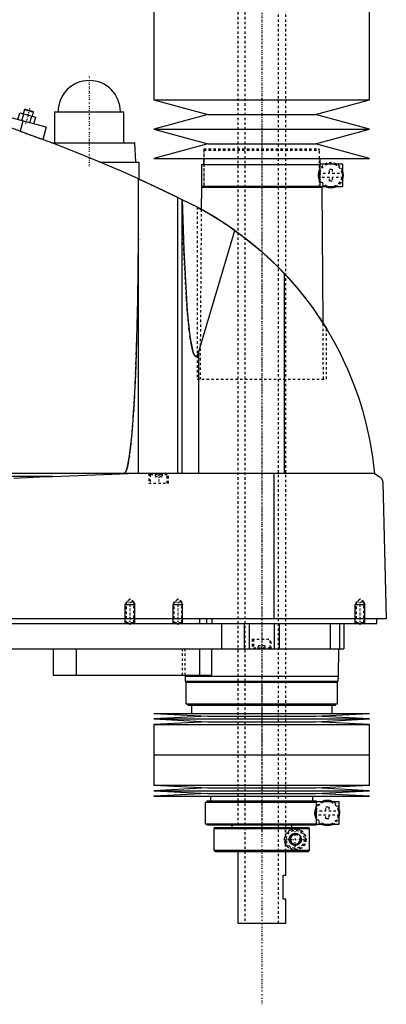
# Model space of a CAD drawing. Extents: x -168 to 702, y -1 to 976.
# Tile 8 of 9: x 549 to 702, y 232 to 643. Entities that reach past the tile are written whole.
import ezdxf

# ---------------------------------------------------------------- set-up
doc = ezdxf.new("R2010")
doc.units = 0
doc.linetypes.add('CENTER', pattern=[1.5, 0.45, -0.5, 0.05, -0.5])
doc.linetypes.add('DASHED', pattern=[2, 1, -1])
for name, color, linetype in [('AM_0', 7, 'CONTINUOUS'), ('AM_10', 7, 'CONTINUOUS'), ('AM_3', 7, 'DASHED'), ('AM_7', 7, 'CENTER')]:
    doc.layers.add(name, color=color, linetype=linetype)

msp = doc.modelspace()

# ---------------------------------------------------------------- linework, layer by layer
at = {"layer": 'AM_0', "color": 7, "linetype": 'CONTINUOUS'}
for p, q in [((605, 751.5), (605, 609.4)), ((695, 609.4), (695, 751.5)), ((560, 598), (453.75, 626.47)), ((605, 609.4), (627.5, 603.3)), ((605, 609.4), (695, 609.4)), ((672.5, 603.3), (695, 609.4)), ((548.2, 601.16), (548.98, 604.06)), ((548.98, 604.06), (555.67, 602.27)), ((550.93, 605.35), (550.48, 603.66)), ((551.24, 605.52), (550.93, 605.35)), ((550.93, 605.35), (554.8, 604.31)), ((551.24, 605.52), (554.62, 604.62)), ((554.34, 602.62), (554.8, 604.31)), ((554.8, 604.31), (554.62, 604.62)), ((563.5, 604.5), (563.5, 591.5)), ((563.5, 604.5), (592.5, 604.5)), ((592.5, 591.5), (592.5, 604.5)), ((550.34, 600.59), (549.21, 596.36)), ((549.88, 600.71), (550.65, 603.61)), ((553.22, 599.82), (554, 602.71)), ((554.89, 599.37), (555.67, 602.27)), ((627.5, 603.3), (605, 597.2)), ((627.5, 603.3), (672.5, 603.3)), ((695, 597.2), (672.5, 603.3)), ((560, 598), (558.62, 592.86)), ((605, 597.2), (627.5, 591.1)), ((605, 597.2), (695, 597.2)), ((672.5, 591.1), (695, 597.2)), ((562.27, 591.5), (597, 591.5)), ((597.5, 583.5), (597, 591.5)), ((627.5, 591.1), (605, 585)), ((627.5, 591.1), (672.5, 591.1)), ((695, 585), (672.5, 591.1)), ((582.43, 583.5), (598.65, 583.5)), ((598.65, 583.5), (598.65, 576.44)), ((605, 585), (695, 585)), ((625.65, 585), (625.65, 582.5)), ((674.35, 582.5), (674.35, 585)), ((624.85, 582.5), (624.85, 573.5)), ((624.85, 582.5), (674.4, 582.5)), ((674.4, 582.8), (683.75, 582.8)), ((674.4, 573.2), (674.4, 582.8)), ((683.75, 582.8), (683.75, 573.2)), ((598.5, 453.55), (598.5, 576.51)), ((624.83, 573), (624.76, 563.77)), ((624.83, 573), (675.17, 573)), ((624.85, 573.5), (674.4, 573.5)), ((625.65, 573.5), (625.65, 573)), ((674.35, 573), (674.35, 573.5)), ((683.75, 573.2), (674.4, 573.2)), ((675.58, 516.27), (675.17, 573)), ((615.04, 453.55), (615.04, 568.71)), ((615.04, 568.71), (621.5, 565.5)), ((616.82, 453.55), (616.82, 567.84)), ((623, 564.72), (624.76, 563.77)), ((623.7, 504.43), (638.83, 554.95)), ((659.54, 453.55), (659.54, 536.88)), ((675.58, 516.26), (677, 514)), ((623.7, 453.55), (623.7, 504.43)), ((697, 453.55), (305.5, 453.55)), ((562.76, 452.35), (352.3, 452.35)), ((562.76, 452.35), (594.4, 453.55)), ((655.15, 393), (655.15, 453.55)), ((697, 453.55), (699, 452.35)), ((700.5, 449.85), (702, 393)), ((702, 393), (300.5, 393)), ((344, 391), (698, 391)), ((624, 393), (624, 391)), ((627, 393), (627, 391)), ((629.15, 393), (629.15, 391)), ((633.21, 391), (633.21, 380.5)), ((642.7, 391), (642.7, 380.5)), ((644.81, 391), (644.81, 380.5)), ((655.19, 391), (655.19, 380.5)), ((657.3, 391), (657.3, 380.5)), ((678.5, 391), (678.5, 380.5)), ((682.5, 391), (682.5, 380.5)), ((684.3, 391), (684.3, 380.5)), ((698, 391), (698, 393)), ((488, 380.5), (684.3, 380.5)), ((563, 380.5), (563, 369.5)), ((572.56, 380.5), (572.56, 369.5)), ((624, 380.5), (624, 369.5)), ((629, 380.5), (629, 369.5)), ((682, 369), (682.17, 380.5)), ((563, 369.5), (629, 369.5)), ((617.99, 369.5), (618, 369)), ((618, 369), (618.1, 367)), ((618, 369), (682, 369)), ((618.1, 367), (681.9, 367)), ((618.35, 366.5), (618.35, 357.5)), ((618.35, 366.5), (681.65, 366.5)), ((619.15, 367), (619.15, 366.5)), ((680.85, 366.5), (680.85, 367)), ((681.65, 357.5), (681.65, 366.5)), ((681.9, 367), (682, 369)), ((618.35, 357.5), (681.65, 357.5)), ((619.15, 357.5), (619.15, 357)), ((680.85, 357), (680.85, 357.5)), ((605, 353.5), (627.5, 352.35)), ((605, 353.5), (695, 353.5)), ((619.15, 357), (680.85, 357)), ((620.65, 357), (620.65, 353.5)), ((672.5, 352.35), (695, 353.5)), ((679.35, 353.5), (679.35, 357)), ((627.5, 352.35), (605, 351.2)), ((605, 351.2), (627.5, 350.05)), ((605, 351.2), (695, 351.2)), ((627.5, 350.05), (605, 348.9)), ((627.5, 352.35), (672.5, 352.35)), ((627.5, 350.05), (672.5, 350.05)), ((695, 351.2), (672.5, 352.35)), ((672.5, 350.05), (695, 351.2)), ((695, 348.9), (672.5, 350.05)), ((605, 348.9), (605, 336.25)), ((605, 348.9), (695, 348.9)), ((695, 336.25), (695, 348.9)), ((605, 336.25), (695, 336.25)), ((605, 336.25), (605, 323.6)), ((605, 336.25), (695, 336.25)), ((695, 323.6), (695, 336.25)), ((605, 323.6), (627.5, 322.45)), ((605, 323.6), (695, 323.6)), ((627.5, 322.45), (605, 321.3)), ((605, 321.3), (627.5, 320.15)), ((605, 321.3), (695, 321.3)), ((627.5, 322.45), (672.5, 322.45)), ((672.5, 322.45), (695, 323.6)), ((695, 321.3), (672.5, 322.45)), ((672.5, 320.15), (695, 321.3)), ((627.5, 320.15), (605, 319)), ((605, 319), (695, 319)), ((626.35, 316.5), (626.35, 307.5)), ((626.35, 316.5), (672.8, 316.5)), ((627.15, 317), (627.15, 316.5)), ((627.15, 317), (672.85, 317)), ((627.5, 320.15), (672.5, 320.15)), ((628.65, 319), (628.65, 317)), ((671.35, 317), (671.35, 319)), ((695, 319), (672.5, 320.15)), ((672.8, 316.8), (682.15, 316.8)), ((672.8, 307.2), (672.8, 316.8)), ((672.85, 316.8), (672.85, 317)), ((682.15, 316.8), (682.15, 307.2)), ((626.35, 307.5), (672.8, 307.5)), ((627.15, 307.5), (627.15, 307)), ((627.15, 307), (672.85, 307)), ((630.5, 306), (630, 305.5)), ((630, 305.5), (630, 296.5)), ((630, 305.5), (669.99, 305.5)), ((630.5, 306), (669.49, 306)), ((637.5, 307), (637.5, 306)), ((662.5, 306), (662.5, 307)), ((669.99, 305.5), (669.49, 306)), ((669.99, 296.5), (669.99, 305.5)), ((682.15, 307.2), (672.8, 307.2)), ((672.85, 307), (672.85, 307.2)), ((630, 296.5), (630.5, 296)), ((630, 296.5), (669.99, 296.5)), ((630.5, 296), (669.49, 296)), ((640, 296), (640, 266)), ((660, 286), (660, 296)), ((669.49, 296), (669.99, 296.5)), ((659, 276), (659, 286)), ((659, 286), (660, 286)), ((660, 276), (659, 276)), ((660, 266), (660, 276)), ((640, 266), (660, 266))]:
    msp.add_line(p, q, dxfattribs=at)
for points in [[(555.5, 594, 0), (543.04, 598.59, 0), (517.78, 606.77, 0), (492.11, 613.6, 0), (479.16, 616.5, 0)], [(598.5, 576.51, 0), (591.43, 579.65, 0), (577.17, 585.67, 0), (562.76, 591.32, 0), (555.5, 594, 0)], [(598.5, 576.51, 0), (598.5, 576.51, 0), (598.51, 576.5, 0), (598.52, 576.5, 0), (598.53, 576.49, 0), (598.54, 576.49, 0), (598.56, 576.48, 0), (598.59, 576.46, 0), (598.63, 576.45, 0), (598.67, 576.43, 0), (598.73, 576.4, 0), (598.75, 576.39, 0), (598.78, 576.38, 0), (598.85, 576.35, 0), (598.91, 576.32, 0), (598.99, 576.28, 0), (599.07, 576.25, 0), (599.16, 576.21, 0), (599.21, 576.19, 0), (599.25, 576.16, 0), (599.35, 576.12, 0), (599.46, 576.07, 0), (599.51, 576.05, 0), (599.57, 576.02, 0), (599.68, 575.97, 0), (599.8, 575.92, 0), (599.86, 575.89, 0), (599.93, 575.86, 0), (600.05, 575.8, 0), (600.19, 575.74, 0), (600.32, 575.68, 0), (600.46, 575.61, 0), (600.6, 575.55, 0), (600.68, 575.52, 0), (600.75, 575.48, 0), (600.9, 575.41, 0), (601.05, 575.34, 0), (601.21, 575.27, 0), (601.37, 575.2, 0), (601.53, 575.12, 0), (601.62, 575.09, 0), (601.7, 575.05, 0), (601.87, 574.97, 0), (602.05, 574.89, 0), (602.23, 574.8, 0), (602.41, 574.72, 0), (602.6, 574.63, 0), (602.7, 574.59, 0), (602.79, 574.54, 0), (602.98, 574.45, 0), (603.18, 574.36, 0), (603.38, 574.27, 0), (603.58, 574.18, 0), (603.78, 574.08, 0), (603.88, 574.04, 0), (603.99, 573.99, 0), (604.19, 573.89, 0), (604.4, 573.8, 0), (604.61, 573.7, 0), (604.82, 573.6, 0), (605.03, 573.5, 0), (605.13, 573.46, 0), (605.24, 573.41, 0), (605.45, 573.31, 0), (605.66, 573.21, 0), (605.76, 573.16, 0), (605.87, 573.11, 0), (606.08, 573.01, 0), (606.29, 572.91, 0), (606.39, 572.86, 0), (606.5, 572.82, 0), (606.7, 572.72, 0), (606.91, 572.62, 0), (607.11, 572.53, 0), (607.32, 572.43, 0), (607.52, 572.33, 0), (607.63, 572.28, 0), (607.73, 572.23, 0), (607.94, 572.13, 0), (608.15, 572.04, 0), (608.36, 571.94, 0), (608.57, 571.84, 0), (608.78, 571.74, 0), (608.88, 571.69, 0), (608.99, 571.64, 0), (609.2, 571.54, 0), (609.41, 571.44, 0), (609.61, 571.34, 0), (609.82, 571.24, 0), (610.02, 571.14, 0), (610.13, 571.09, 0), (610.23, 571.04, 0), (610.43, 570.95, 0), (610.63, 570.85, 0), (610.83, 570.76, 0), (611.02, 570.66, 0), (611.21, 570.57, 0), (611.31, 570.53, 0), (611.4, 570.48, 0), (611.59, 570.39, 0), (611.77, 570.3, 0), (611.95, 570.22, 0), (612.13, 570.13, 0), (612.3, 570.05, 0), (612.38, 570.01, 0), (612.47, 569.97, 0), (612.63, 569.89, 0), (612.79, 569.81, 0), (612.87, 569.77, 0), (612.95, 569.73, 0), (613.1, 569.66, 0), (613.24, 569.59, 0), (613.32, 569.55, 0), (613.39, 569.52, 0), (613.53, 569.45, 0), (613.67, 569.38, 0), (613.81, 569.32, 0), (613.94, 569.25, 0), (614.07, 569.19, 0), (614.13, 569.16, 0), (614.19, 569.13, 0), (614.31, 569.07, 0), (614.42, 569.01, 0), (614.53, 568.96, 0), (614.64, 568.91, 0), (614.74, 568.86, 0), (614.79, 568.84, 0), (614.83, 568.82, 0), (614.92, 568.77, 0), (615, 568.73, 0), (615.04, 568.71, 0)], [(616.84, 567.83, 0), (617.47, 546.89, 0), (618.57, 526.37, 0), (618.94, 521.5, 0), (619.34, 517.13, 0), (619.54, 515.14, 0), (619.75, 513.29, 0), (620.19, 510, 0), (620.63, 507.28, 0), (620.9, 505.97, 0), (620.98, 505.63, 0), (621.06, 505.31, 0), (621.09, 505.15, 0), (621.13, 505, 0), (621.21, 504.72, 0), (621.29, 504.45, 0), (621.37, 504.19, 0), (621.45, 503.96, 0), (621.52, 503.74, 0), (621.56, 503.63, 0), (621.6, 503.53, 0), (621.68, 503.35, 0), (621.76, 503.18, 0), (621.84, 503.03, 0), (621.92, 502.89, 0), (621.97, 502.82, 0), (621.98, 502.8, 0), (621.99, 502.79, 0), (622, 502.78, 0), (622.01, 502.77, 0), (622.02, 502.75, 0), (622.03, 502.73, 0), (622.04, 502.72, 0), (622.05, 502.72, 0), (622.06, 502.7, 0), (622.07, 502.68, 0), (622.08, 502.68, 0), (622.09, 502.67, 0), (622.1, 502.65, 0), (622.11, 502.64, 0), (622.13, 502.63, 0), (622.14, 502.61, 0), (622.15, 502.6, 0), (622.16, 502.59, 0), (622.16, 502.59, 0), (622.18, 502.58, 0), (622.19, 502.56, 0), (622.2, 502.55, 0), (622.22, 502.54, 0), (622.23, 502.53, 0), (622.24, 502.53, 0), (622.24, 502.52, 0), (622.26, 502.51, 0), (622.27, 502.51, 0), (622.28, 502.5, 0), (622.28, 502.5, 0), (622.3, 502.49, 0), (622.31, 502.48, 0), (622.32, 502.48, 0), (622.32, 502.48, 0), (622.34, 502.47, 0), (622.35, 502.47, 0), (622.36, 502.46, 0), (622.38, 502.46, 0), (622.39, 502.45, 0), (622.4, 502.45, 0), (622.4, 502.45, 0), (622.42, 502.44, 0), (622.43, 502.44, 0), (622.44, 502.44, 0), (622.46, 502.44, 0), (622.47, 502.44, 0), (622.48, 502.44, 0), (622.48, 502.44, 0), (622.5, 502.44, 0), (622.51, 502.44, 0), (622.52, 502.44, 0), (622.52, 502.44, 0), (622.54, 502.44, 0), (622.55, 502.44, 0), (622.56, 502.44, 0), (622.56, 502.44, 0), (622.58, 502.44, 0), (622.59, 502.45, 0), (622.6, 502.45, 0), (622.62, 502.45, 0), (622.63, 502.46, 0), (622.64, 502.46, 0), (622.64, 502.46, 0), (622.66, 502.47, 0), (622.67, 502.47, 0), (622.68, 502.48, 0), (622.7, 502.49, 0), (622.71, 502.49, 0), (622.72, 502.5, 0), (622.72, 502.5, 0), (622.74, 502.51, 0), (622.75, 502.52, 0), (622.76, 502.53, 0), (622.78, 502.54, 0), (622.79, 502.55, 0), (622.8, 502.55, 0), (622.8, 502.56, 0), (622.82, 502.57, 0), (622.83, 502.58, 0), (622.84, 502.59, 0), (622.86, 502.61, 0), (622.87, 502.62, 0), (622.88, 502.63, 0), (622.88, 502.63, 0), (622.9, 502.65, 0), (622.91, 502.66, 0), (622.92, 502.68, 0), (622.94, 502.69, 0), (622.95, 502.71, 0), (622.96, 502.72, 0), (622.96, 502.72, 0), (622.97, 502.74, 0), (622.99, 502.76, 0), (622.99, 502.77, 0), (623, 502.78, 0), (623.01, 502.8, 0), (623.03, 502.81, 0), (623.03, 502.82, 0), (623.04, 502.83, 0), (623.05, 502.85, 0), (623.07, 502.87, 0), (623.11, 502.95, 0), (623.19, 503.09, 0), (623.27, 503.25, 0), (623.35, 503.42, 0), (623.43, 503.62, 0), (623.47, 503.72, 0), (623.51, 503.83, 0), (623.59, 504.05, 0), (623.67, 504.3, 0), (623.7, 504.43, 0)], [(638.83, 554.95, 0), (636.05, 556.88, 0), (630.36, 560.54, 0), (624.49, 563.92, 0), (621.5, 565.5, 0)], [(638.83, 554.95, 0), (642.52, 552.23, 0), (649.63, 546.42, 0), (656.34, 540.17, 0), (659.54, 536.88, 0)], [(592.5, 453.55, 0), (592.51, 453.55, 0), (592.52, 453.55, 0), (592.54, 453.55, 0), (592.54, 453.55, 0), (592.55, 453.55, 0), (592.57, 453.56, 0), (592.58, 453.56, 0), (592.59, 453.56, 0), (592.61, 453.57, 0), (592.62, 453.57, 0), (592.63, 453.57, 0), (592.64, 453.58, 0), (592.65, 453.58, 0), (592.67, 453.59, 0), (592.68, 453.59, 0), (592.7, 453.6, 0), (592.71, 453.61, 0), (592.72, 453.61, 0), (592.73, 453.62, 0), (592.74, 453.63, 0), (592.75, 453.64, 0), (592.76, 453.64, 0), (592.77, 453.65, 0), (592.78, 453.66, 0), (592.8, 453.67, 0), (592.81, 453.68, 0), (592.81, 453.68, 0), (592.83, 453.7, 0), (592.84, 453.71, 0), (592.86, 453.72, 0), (592.87, 453.74, 0), (592.89, 453.75, 0), (592.89, 453.76, 0), (592.9, 453.77, 0), (592.91, 453.78, 0), (592.93, 453.8, 0), (592.94, 453.82, 0), (592.96, 453.83, 0), (592.97, 453.85, 0), (592.98, 453.86, 0), (592.99, 453.87, 0), (593, 453.89, 0), (593.02, 453.91, 0), (593.03, 453.93, 0), (593.04, 453.95, 0), (593.06, 453.98, 0), (593.07, 453.99, 0), (593.07, 454, 0), (593.09, 454.02, 0), (593.1, 454.04, 0), (593.15, 454.13, 0), (593.24, 454.3, 0), (593.28, 454.39, 0), (593.33, 454.48, 0), (593.41, 454.69, 0), (593.5, 454.91, 0), (593.58, 455.16, 0), (593.67, 455.43, 0), (593.76, 455.72, 0), (593.8, 455.87, 0), (593.84, 456.02, 0), (593.93, 456.35, 0), (594.01, 456.7, 0), (594.05, 456.88, 0), (594.3, 458.08, 0), (594.8, 460.99, 0), (595.27, 464.6, 0), (595.72, 468.86, 0), (596.15, 473.75, 0), (596.55, 479.24, 0), (596.74, 482.19, 0), (596.92, 485.27, 0), (597.26, 491.8, 0), (597.56, 498.79, 0), (598.3, 526.02, 0), (598.5, 551.32, 0)], [(659.54, 536.88, 0), (661.41, 534.84, 0), (664.99, 530.74, 0), (668.3, 526.61, 0), (669.89, 524.51, 0), (671.45, 522.38, 0), (674.44, 518.03, 0), (677.27, 513.55, 0), (679.93, 508.97, 0), (682.42, 504.3, 0), (684.72, 499.54, 0), (685.8, 497.14, 0), (686.83, 494.73, 0), (688.74, 489.87, 0), (690.47, 484.97, 0), (691.99, 480.06, 0), (693.33, 475.15, 0), (694.47, 470.25, 0), (694.97, 467.82, 0), (695.42, 465.39, 0), (696.18, 460.59, 0), (696.77, 455.87, 0), (697, 453.55, 0)], [(546.52, 451.64, 0), (557.28, 452.16, 0), (562.76, 452.35, 0)], [(699, 452.35, 0), (699.06, 452.32, 0), (699.17, 452.25, 0), (699.27, 452.17, 0), (699.33, 452.13, 0), (699.38, 452.09, 0), (699.48, 452.01, 0), (699.58, 451.91, 0), (699.67, 451.82, 0), (699.77, 451.72, 0), (699.86, 451.61, 0), (699.9, 451.56, 0), (699.94, 451.5, 0), (700.02, 451.38, 0), (700.1, 451.25, 0), (700.18, 451.09, 0), (700.26, 450.93, 0), (700.3, 450.82, 0), (700.32, 450.79, 0), (700.33, 450.76, 0), (700.33, 450.74, 0), (700.34, 450.72, 0), (700.35, 450.69, 0), (700.36, 450.66, 0), (700.37, 450.64, 0), (700.37, 450.62, 0), (700.38, 450.59, 0), (700.39, 450.55, 0), (700.4, 450.54, 0), (700.4, 450.52, 0), (700.41, 450.48, 0), (700.42, 450.44, 0), (700.43, 450.4, 0), (700.44, 450.36, 0), (700.45, 450.32, 0), (700.45, 450.3, 0), (700.46, 450.28, 0), (700.46, 450.23, 0), (700.47, 450.18, 0), (700.48, 450.13, 0), (700.48, 450.08, 0), (700.49, 450.03, 0), (700.49, 450.01, 0), (700.49, 449.98, 0), (700.5, 449.93, 0), (700.5, 449.9, 0), (700.5, 449.89, 0), (700.5, 449.88, 0), (700.5, 449.88, 0), (700.5, 449.87, 0), (700.5, 449.86, 0), (700.5, 449.85, 0), (700.5, 449.85, 0)], [(661.5, 301, 0), (661.5, 301.01, 0), (661.5, 301.04, 0), (661.5, 301.07, 0), (661.5, 301.09, 0), (661.5, 301.1, 0), (661.5, 301.13, 0), (661.5, 301.16, 0), (661.51, 301.19, 0), (661.51, 301.22, 0), (661.51, 301.24, 0), (661.51, 301.26, 0), (661.52, 301.27, 0), (661.52, 301.3, 0), (661.52, 301.33, 0), (661.53, 301.36, 0), (661.53, 301.39, 0), (661.54, 301.42, 0), (661.54, 301.43, 0), (661.54, 301.45, 0), (661.55, 301.48, 0), (661.55, 301.5, 0), (661.55, 301.52, 0), (661.56, 301.53, 0), (661.56, 301.56, 0), (661.57, 301.59, 0), (661.57, 301.6, 0), (661.58, 301.62, 0), (661.59, 301.65, 0), (661.59, 301.68, 0), (661.6, 301.7, 0), (661.61, 301.73, 0), (661.62, 301.76, 0), (661.62, 301.77, 0), (661.63, 301.79, 0), (661.64, 301.82, 0), (661.65, 301.84, 0), (661.66, 301.87, 0), (661.67, 301.9, 0), (661.68, 301.92, 0), (661.68, 301.94, 0), (661.69, 301.95, 0), (661.7, 301.98, 0), (661.71, 302.01, 0), (661.72, 302.03, 0), (661.73, 302.06, 0), (661.75, 302.08, 0), (661.75, 302.1, 0), (661.76, 302.11, 0), (661.77, 302.13, 0), (661.79, 302.16, 0), (661.8, 302.19, 0), (661.81, 302.21, 0), (661.83, 302.23, 0), (661.83, 302.25, 0), (661.84, 302.26, 0), (661.85, 302.28, 0), (661.87, 302.31, 0), (661.88, 302.33, 0), (661.9, 302.35, 0), (661.91, 302.38, 0), (661.92, 302.39, 0), (661.93, 302.4, 0), (661.94, 302.42, 0), (661.96, 302.45, 0), (661.97, 302.46, 0), (662.02, 302.52, 0), (662.12, 302.64, 0), (662.22, 302.75, 0), (662.33, 302.86, 0), (662.44, 302.96, 0), (662.56, 303.05, 0), (662.62, 303.09, 0), (662.69, 303.13, 0), (662.81, 303.2, 0), (662.94, 303.27, 0), (663.01, 303.29, 0), (663.07, 303.32, 0), (663.21, 303.37, 0), (663.34, 303.41, 0), (663.41, 303.43, 0), (663.47, 303.44, 0), (663.6, 303.47, 0), (663.73, 303.49, 0), (663.86, 303.5, 0), (663.98, 303.5, 0), (664.11, 303.5, 0), (664.17, 303.49, 0), (664.23, 303.49, 0), (664.35, 303.47, 0), (664.48, 303.45, 0), (664.6, 303.43, 0), (664.72, 303.39, 0), (664.84, 303.35, 0), (664.9, 303.33, 0), (664.96, 303.31, 0), (665.08, 303.26, 0), (665.19, 303.2, 0), (665.3, 303.13, 0), (665.41, 303.06, 0), (665.51, 302.99, 0), (665.56, 302.95, 0), (665.61, 302.91, 0), (665.71, 302.82, 0), (665.8, 302.73, 0), (665.89, 302.64, 0), (665.97, 302.53, 0), (666.06, 302.42, 0), (666.1, 302.36, 0), (666.13, 302.3, 0), (666.21, 302.17, 0), (666.25, 302.09, 0), (666.26, 302.07, 0), (666.27, 302.05, 0), (666.28, 302.04, 0), (666.28, 302.02, 0), (666.29, 302, 0), (666.3, 301.98, 0), (666.31, 301.95, 0), (666.32, 301.93, 0), (666.33, 301.9, 0), (666.34, 301.89, 0), (666.34, 301.88, 0), (666.35, 301.85, 0), (666.36, 301.83, 0), (666.37, 301.8, 0), (666.38, 301.78, 0), (666.38, 301.75, 0), (666.39, 301.74, 0), (666.39, 301.73, 0), (666.4, 301.7, 0), (666.41, 301.68, 0), (666.41, 301.65, 0), (666.42, 301.62, 0), (666.43, 301.6, 0), (666.43, 301.58, 0), (666.43, 301.57, 0), (666.44, 301.54, 0), (666.45, 301.52, 0), (666.45, 301.5, 0), (666.45, 301.49, 0), (666.46, 301.46, 0), (666.46, 301.43, 0), (666.46, 301.42, 0), (666.47, 301.41, 0), (666.47, 301.38, 0), (666.48, 301.35, 0), (666.48, 301.32, 0), (666.48, 301.3, 0), (666.49, 301.27, 0), (666.49, 301.25, 0), (666.49, 301.24, 0), (666.49, 301.21, 0), (666.49, 301.18, 0), (666.5, 301.16, 0), (666.5, 301.13, 0), (666.5, 301.1, 0), (666.5, 301.09, 0), (666.5, 301.07, 0), (666.5, 301.04, 0), (666.5, 301.01, 0), (666.5, 301, 0), (666.5, 300.99, 0), (666.5, 300.96, 0), (666.5, 300.93, 0), (666.5, 300.91, 0), (666.5, 300.9, 0), (666.5, 300.87, 0), (666.5, 300.84, 0), (666.49, 300.82, 0), (666.49, 300.79, 0), (666.49, 300.76, 0), (666.49, 300.75, 0), (666.49, 300.73, 0), (666.48, 300.7, 0), (666.48, 300.68, 0), (666.48, 300.65, 0), (666.47, 300.62, 0), (666.47, 300.59, 0), (666.46, 300.58, 0), (666.46, 300.57, 0), (666.46, 300.54, 0), (666.45, 300.51, 0), (666.45, 300.5, 0), (666.45, 300.48, 0), (666.44, 300.46, 0), (666.43, 300.43, 0), (666.43, 300.42, 0), (666.43, 300.4, 0), (666.42, 300.38, 0), (666.41, 300.35, 0), (666.41, 300.32, 0), (666.4, 300.3, 0), (666.39, 300.27, 0), (666.39, 300.26, 0), (666.38, 300.25, 0), (666.38, 300.22, 0), (666.37, 300.2, 0), (666.36, 300.17, 0), (666.35, 300.15, 0), (666.34, 300.12, 0), (666.34, 300.11, 0), (666.33, 300.1, 0), (666.32, 300.07, 0), (666.31, 300.05, 0), (666.3, 300.02, 0), (666.29, 300, 0), (666.28, 299.98, 0), (666.28, 299.96, 0), (666.27, 299.95, 0), (666.26, 299.93, 0), (666.25, 299.91, 0), (666.21, 299.83, 0), (666.13, 299.7, 0), (666.1, 299.64, 0), (666.06, 299.58, 0), (665.97, 299.47, 0), (665.89, 299.36, 0), (665.8, 299.27, 0), (665.71, 299.18, 0), (665.61, 299.09, 0), (665.56, 299.05, 0), (665.51, 299.01, 0), (665.41, 298.94, 0), (665.3, 298.87, 0), (665.19, 298.8, 0), (665.08, 298.74, 0), (664.96, 298.69, 0), (664.9, 298.67, 0), (664.84, 298.65, 0), (664.72, 298.61, 0), (664.6, 298.57, 0), (664.48, 298.55, 0), (664.35, 298.53, 0), (664.23, 298.51, 0), (664.17, 298.51, 0), (664.11, 298.5, 0), (663.98, 298.5, 0), (663.86, 298.5, 0), (663.73, 298.51, 0), (663.6, 298.53, 0), (663.47, 298.56, 0), (663.41, 298.57, 0), (663.34, 298.59, 0), (663.21, 298.63, 0), (663.07, 298.68, 0), (663.01, 298.71, 0), (662.94, 298.73, 0), (662.81, 298.8, 0), (662.69, 298.87, 0), (662.62, 298.91, 0), (662.56, 298.95, 0), (662.44, 299.04, 0), (662.33, 299.14, 0), (662.22, 299.25, 0), (662.12, 299.36, 0), (662.02, 299.48, 0), (661.97, 299.54, 0), (661.96, 299.55, 0), (661.94, 299.58, 0), (661.93, 299.6, 0), (661.92, 299.61, 0), (661.91, 299.62, 0), (661.9, 299.65, 0), (661.88, 299.67, 0), (661.87, 299.69, 0), (661.85, 299.72, 0), (661.84, 299.74, 0), (661.83, 299.75, 0), (661.83, 299.77, 0), (661.81, 299.79, 0), (661.8, 299.81, 0), (661.79, 299.84, 0), (661.77, 299.87, 0), (661.76, 299.89, 0), (661.75, 299.9, 0), (661.75, 299.92, 0), (661.73, 299.94, 0), (661.72, 299.97, 0), (661.71, 299.99, 0), (661.7, 300.02, 0), (661.69, 300.05, 0), (661.68, 300.06, 0), (661.68, 300.08, 0), (661.67, 300.1, 0), (661.66, 300.13, 0), (661.65, 300.16, 0), (661.64, 300.18, 0), (661.63, 300.21, 0), (661.62, 300.23, 0), (661.62, 300.24, 0), (661.61, 300.27, 0), (661.6, 300.3, 0), (661.59, 300.32, 0), (661.59, 300.35, 0), (661.58, 300.38, 0), (661.57, 300.4, 0), (661.57, 300.41, 0), (661.56, 300.44, 0), (661.56, 300.47, 0), (661.55, 300.48, 0), (661.55, 300.5, 0), (661.55, 300.52, 0), (661.54, 300.55, 0), (661.54, 300.57, 0), (661.54, 300.58, 0), (661.53, 300.61, 0), (661.53, 300.64, 0), (661.52, 300.67, 0), (661.52, 300.7, 0), (661.52, 300.73, 0), (661.51, 300.74, 0), (661.51, 300.76, 0), (661.51, 300.78, 0), (661.51, 300.81, 0), (661.5, 300.84, 0), (661.5, 300.87, 0), (661.5, 300.9, 0), (661.5, 300.91, 0), (661.5, 300.93, 0), (661.5, 300.96, 0), (661.5, 300.99, 0), (661.5, 301, 0)]]:
    msp.add_polyline3d(points, dxfattribs=at)
for centre, radius, start, end in [((578, 604.5), 13, 0, 180), ((678.85, 578), 5.25, 338.9605, 21.0395), ((678.85, 578), 5.25, 246.1045, 293.8955), ((677.35, 312), 5.25, 66.1045, 113.8955), ((677.35, 312), 5.25, 336.1045, 23.8955), ((677.35, 312), 5.25, 246.1045, 293.8955)]:
    msp.add_arc(centre, radius, start, end, dxfattribs=at)
at = {"layer": 'AM_10', "color": 7, "linetype": 'CONTINUOUS'}
for p, q in [((593.38, 399.66), (593, 399)), ((593, 391), (593, 399)), ((593, 399), (597, 399)), ((596.62, 399.66), (597, 399)), ((597, 391), (597, 399)), ((613.38, 399.66), (613, 399)), ((613, 391), (613, 399)), ((613, 399), (617, 399)), ((616.62, 399.66), (617, 399)), ((617, 391), (617, 399)), ((689.38, 399.66), (689, 399)), ((689, 391), (689, 399)), ((689, 399), (693, 399)), ((692.62, 399.66), (693, 399)), ((693, 391), (693, 399))]:
    msp.add_line(p, q, dxfattribs=at)
msp.add_arc((664, 301), 2.01, 75, 15, dxfattribs=at)
at = {"layer": 'AM_3', "color": 6, "linetype": 'DASHED'}
for p, q in [((643, 942), (643, 266)), ((657, 266), (657, 942)), ((640, 930), (640, 306)), ((660, 296), (660, 930)), ((549.21, 596.36), (558.62, 592.86)), ((625.83, 589), (625.83, 573)), ((625.83, 589), (674.17, 589)), ((626.33, 589), (625.83, 588.5)), ((625.83, 588.5), (625.83, 573)), ((625.83, 588.5), (674.17, 588.5)), ((674.17, 588.5), (673.67, 589)), ((674.17, 573), (674.17, 589)), ((674.17, 573), (674.17, 588.5)), ((674.16, 575.65), (674.16, 580.35)), ((678.25, 580.5), (679.45, 580.5)), ((678.25, 578.9), (678.25, 580.5)), ((679.45, 580.5), (679.45, 578.9)), ((673.68, 578.9), (678.25, 578.9)), ((678.25, 577.1), (673.68, 577.1)), ((678.25, 575.5), (678.25, 577.1)), ((679.45, 575.5), (678.25, 575.5)), ((679.45, 578.9), (684.02, 578.9)), ((679.45, 577.1), (679.45, 575.5)), ((684.02, 577.1), (679.45, 577.1)), ((623, 564.72), (623, 493)), ((624.76, 563.77), (624.25, 493)), ((675.75, 493), (675.58, 516.27)), ((677, 493), (677, 514)), ((623, 493), (677, 493)), ((602.85, 453.55), (602.85, 449.55)), ((603.9, 453.55), (603.5, 453.15)), ((603.5, 453.15), (603.5, 449.55)), ((603.5, 453.15), (610.5, 453.15)), ((605.5, 453.55), (605.5, 452.3)), ((605.5, 452.3), (608.5, 452.3)), ((607, 453.55), (607, 452.3)), ((608.5, 453.55), (608.5, 452.3)), ((610.5, 453.15), (610.1, 453.55)), ((610.5, 449.55), (610.5, 453.15)), ((611.15, 449.55), (611.15, 453.55)), ((602.85, 449.55), (611.15, 449.55)), ((595, 401), (593.38, 400.06)), ((593.38, 400.06), (593.38, 391.38)), ((593.38, 400.06), (596.62, 400.06)), ((596.62, 400.06), (595, 401)), ((596.62, 391.38), (596.62, 400.06)), ((615, 401), (613.38, 400.06)), ((613.38, 400.06), (613.38, 391.38)), ((613.38, 400.06), (616.62, 400.06)), ((616.62, 400.06), (615, 401)), ((616.62, 391.38), (616.62, 400.06)), ((691, 401), (689.38, 400.06)), ((689.38, 400.06), (689.38, 391.38)), ((689.38, 400.06), (692.62, 400.06)), ((692.62, 400.06), (691, 401)), ((692.62, 391.38), (692.62, 400.06)), ((593.38, 391.38), (593, 391)), ((593.38, 391.38), (596.62, 391.38)), ((597, 391), (596.62, 391.38)), ((613.38, 391.38), (613, 391)), ((613.38, 391.38), (616.62, 391.38)), ((617, 391), (616.62, 391.38)), ((678.5, 391), (678.5, 380.5)), ((689.38, 391.38), (689, 391)), ((689.38, 391.38), (692.62, 391.38)), ((693, 391), (692.62, 391.38)), ((646, 384.5), (646, 380.5)), ((646, 384.5), (654, 384.5)), ((646.5, 384.5), (646.5, 380.9)), ((653.5, 380.9), (653.5, 384.5)), ((654, 380.5), (654, 384.5)), ((616.85, 380.5), (616.85, 369.5)), ((617.83, 380.5), (617.99, 369.5)), ((646.5, 380.9), (646.9, 380.5)), ((646.5, 380.9), (653.5, 380.9)), ((648.5, 380.5), (648.5, 381.75)), ((651.5, 381.75), (648.5, 381.75)), ((650, 380.5), (650, 381.75)), ((651.5, 380.5), (651.5, 381.75)), ((653.1, 380.5), (653.5, 380.9)), ((672.85, 316.8), (672.8, 316.8)), ((672.15, 311.28), (672.15, 312.72)), ((672.18, 312.9), (676.75, 312.9)), ((672.59, 309.78), (672.59, 314.22)), ((676.75, 314.5), (677.95, 314.5)), ((676.75, 312.9), (676.75, 314.5)), ((677.95, 314.5), (677.95, 312.9)), ((677.95, 312.9), (682.5, 312.9)), ((682.5, 312.9), (682.5, 311.1)), ((676.75, 311.1), (672.18, 311.1)), ((676.75, 309.5), (676.75, 311.1)), ((677.95, 309.5), (676.75, 309.5)), ((677.95, 311.1), (677.95, 309.5)), ((682.5, 311.1), (677.95, 311.1)), ((659.97, 296), (659.97, 306)), ((669.49, 306), (669.61, 305.88)), ((669.86, 305.63), (669.99, 305.5)), ((672.8, 307.2), (672.85, 307.2)), ((662, 302.15), (664, 303.31)), ((662, 299.85), (662, 302.15)), ((664, 298.69), (662, 299.85)), ((664, 303.31), (666, 302.15)), ((666, 299.85), (664, 298.69)), ((666, 302.15), (666, 299.85)), ((669.86, 296.37), (669.73, 296.25))]:
    msp.add_line(p, q, dxfattribs=at)
for points in [[(674.16, 580.35, 0), (674.11, 580.26, 0), (674.06, 580.16, 0), (674.05, 580.12, 0), (674.03, 580.09, 0), (674.03, 580.07, 0), (674.02, 580.06, 0), (674.01, 580.02, 0), (673.99, 579.99, 0), (673.98, 579.96, 0), (673.96, 579.92, 0), (673.95, 579.88, 0), (673.94, 579.87, 0), (673.94, 579.85, 0), (673.92, 579.81, 0), (673.91, 579.77, 0), (673.9, 579.76, 0), (673.9, 579.74, 0), (673.88, 579.7, 0), (673.87, 579.66, 0), (673.86, 579.64, 0), (673.86, 579.62, 0), (673.84, 579.58, 0), (673.83, 579.54, 0), (673.82, 579.5, 0), (673.81, 579.46, 0), (673.8, 579.42, 0), (673.79, 579.4, 0), (673.78, 579.38, 0), (673.77, 579.33, 0), (673.76, 579.29, 0), (673.75, 579.25, 0), (673.74, 579.2, 0), (673.73, 579.16, 0), (673.72, 579.13, 0), (673.72, 579.11, 0), (673.71, 579.06, 0), (673.7, 579.01, 0), (673.69, 578.96, 0), (673.68, 578.91, 0), (673.67, 578.86, 0), (673.67, 578.83, 0), (673.66, 578.8, 0), (673.65, 578.75, 0), (673.65, 578.7, 0), (673.64, 578.64, 0), (673.63, 578.59, 0), (673.63, 578.53, 0), (673.62, 578.5, 0), (673.62, 578.48, 0), (673.62, 578.42, 0), (673.61, 578.36, 0), (673.61, 578.31, 0), (673.61, 578.25, 0), (673.6, 578.19, 0), (673.6, 578.17, 0), (673.6, 578.14, 0), (673.6, 578.08, 0), (673.6, 578.03, 0), (673.6, 578, 0), (673.6, 577.97, 0), (673.6, 577.92, 0), (673.6, 577.86, 0), (673.6, 577.83, 0), (673.6, 577.81, 0), (673.61, 577.75, 0), (673.61, 577.69, 0), (673.61, 577.64, 0), (673.62, 577.58, 0), (673.62, 577.52, 0), (673.62, 577.5, 0), (673.63, 577.47, 0), (673.63, 577.41, 0), (673.64, 577.36, 0), (673.65, 577.3, 0), (673.65, 577.25, 0), (673.66, 577.2, 0), (673.67, 577.17, 0), (673.67, 577.14, 0), (673.68, 577.09, 0), (673.69, 577.04, 0), (673.7, 576.99, 0), (673.71, 576.94, 0), (673.72, 576.89, 0), (673.72, 576.87, 0), (673.73, 576.84, 0), (673.74, 576.8, 0), (673.75, 576.75, 0), (673.76, 576.71, 0), (673.77, 576.67, 0), (673.78, 576.62, 0), (673.79, 576.6, 0), (673.8, 576.58, 0), (673.81, 576.54, 0), (673.82, 576.5, 0), (673.83, 576.46, 0), (673.84, 576.42, 0), (673.86, 576.38, 0), (673.86, 576.36, 0), (673.87, 576.34, 0), (673.88, 576.3, 0), (673.9, 576.26, 0), (673.9, 576.24, 0), (673.91, 576.23, 0), (673.92, 576.19, 0), (673.94, 576.15, 0), (673.94, 576.13, 0), (673.95, 576.12, 0), (673.96, 576.08, 0), (673.98, 576.04, 0), (673.99, 576.01, 0), (674.01, 575.98, 0), (674.02, 575.94, 0), (674.03, 575.93, 0), (674.03, 575.91, 0), (674.05, 575.88, 0), (674.06, 575.84, 0), (674.11, 575.74, 0), (674.16, 575.65, 0)], [(623.7, 504.43, 0), (623.67, 504.3, 0), (623.59, 504.05, 0), (623.51, 503.83, 0), (623.47, 503.72, 0), (623.43, 503.62, 0), (623.35, 503.42, 0), (623.27, 503.25, 0), (623.19, 503.09, 0), (623.11, 502.95, 0), (623.03, 502.82, 0), (622.99, 502.77, 0), (622.99, 502.76, 0), (622.97, 502.74, 0), (622.96, 502.72, 0), (622.96, 502.72, 0), (622.95, 502.71, 0), (622.94, 502.69, 0), (622.92, 502.68, 0), (622.91, 502.66, 0), (622.9, 502.65, 0), (622.88, 502.63, 0), (622.88, 502.63, 0), (622.87, 502.62, 0), (622.86, 502.61, 0), (622.84, 502.59, 0), (622.83, 502.58, 0), (622.82, 502.57, 0), (622.8, 502.56, 0), (622.8, 502.55, 0), (622.79, 502.55, 0), (622.78, 502.54, 0), (622.76, 502.53, 0), (622.75, 502.52, 0), (622.74, 502.51, 0), (622.72, 502.5, 0), (622.72, 502.5, 0), (622.71, 502.49, 0), (622.7, 502.49, 0), (622.68, 502.48, 0), (622.67, 502.47, 0), (622.66, 502.47, 0), (622.64, 502.46, 0), (622.64, 502.46, 0), (622.63, 502.46, 0), (622.62, 502.45, 0), (622.6, 502.45, 0), (622.59, 502.45, 0), (622.58, 502.44, 0), (622.56, 502.44, 0), (622.56, 502.44, 0), (622.55, 502.44, 0), (622.54, 502.44, 0), (622.52, 502.44, 0), (622.52, 502.44, 0), (622.51, 502.44, 0), (622.5, 502.44, 0), (622.48, 502.44, 0), (622.48, 502.44, 0), (622.47, 502.44, 0), (622.46, 502.44, 0), (622.44, 502.44, 0), (622.43, 502.44, 0), (622.42, 502.44, 0), (622.4, 502.45, 0), (622.4, 502.45, 0), (622.39, 502.45, 0), (622.38, 502.46, 0), (622.36, 502.46, 0), (622.35, 502.47, 0), (622.34, 502.47, 0), (622.32, 502.48, 0), (622.32, 502.48, 0), (622.31, 502.48, 0), (622.3, 502.49, 0), (622.28, 502.5, 0), (622.28, 502.5, 0), (622.27, 502.51, 0), (622.26, 502.51, 0), (622.24, 502.52, 0), (622.24, 502.53, 0), (622.23, 502.53, 0), (622.22, 502.54, 0), (622.2, 502.55, 0), (622.19, 502.56, 0), (622.18, 502.58, 0), (622.16, 502.59, 0), (622.16, 502.59, 0), (622.15, 502.6, 0), (622.14, 502.61, 0), (622.13, 502.63, 0), (622.11, 502.64, 0), (622.1, 502.65, 0), (622.09, 502.67, 0), (622.08, 502.68, 0), (622.07, 502.68, 0), (622.06, 502.7, 0), (622.05, 502.72, 0), (622.04, 502.72, 0), (622.03, 502.73, 0), (622.02, 502.75, 0), (622.01, 502.77, 0), (622, 502.78, 0), (621.99, 502.79, 0), (621.98, 502.8, 0), (621.97, 502.82, 0), (621.92, 502.89, 0), (621.84, 503.03, 0), (621.76, 503.18, 0), (621.68, 503.35, 0), (621.6, 503.53, 0), (621.56, 503.63, 0), (621.52, 503.74, 0), (621.45, 503.96, 0), (621.37, 504.19, 0), (621.29, 504.45, 0), (621.21, 504.72, 0), (621.13, 505, 0), (621.09, 505.15, 0), (621.06, 505.31, 0), (620.98, 505.63, 0), (620.9, 505.97, 0), (620.63, 507.28, 0), (620.19, 510, 0), (619.75, 513.29, 0), (619.54, 515.14, 0), (619.34, 517.13, 0), (618.94, 521.5, 0), (618.57, 526.37, 0), (617.47, 546.89, 0), (616.84, 567.83, 0)], [(624.76, 563.77, 0), (624.9, 563.7, 0), (625.19, 563.54, 0), (625.49, 563.37, 0), (625.65, 563.28, 0), (625.82, 563.19, 0), (626.16, 562.99, 0), (626.52, 562.79, 0), (626.9, 562.58, 0), (627.28, 562.36, 0), (627.69, 562.12, 0), (627.89, 562.01, 0), (628.1, 561.88, 0), (628.53, 561.63, 0), (628.97, 561.38, 0), (629.41, 561.11, 0), (629.86, 560.84, 0), (630.32, 560.56, 0), (630.56, 560.42, 0), (630.79, 560.27, 0), (631.28, 559.98, 0), (631.77, 559.67, 0), (632.02, 559.51, 0), (632.27, 559.35, 0), (632.79, 559.03, 0), (633.31, 558.69, 0), (633.58, 558.52, 0), (633.85, 558.34, 0), (634.39, 557.99, 0), (634.95, 557.62, 0), (635.51, 557.25, 0), (636.07, 556.87, 0), (636.65, 556.48, 0), (636.94, 556.28, 0), (637.23, 556.08, 0), (637.81, 555.67, 0), (638.4, 555.26, 0), (638.99, 554.84, 0), (639.59, 554.41, 0), (640.19, 553.97, 0), (640.49, 553.75, 0), (640.79, 553.53, 0), (641.39, 553.08, 0), (642, 552.63, 0), (642.6, 552.17, 0), (643.2, 551.71, 0), (643.8, 551.24, 0), (644.1, 551, 0), (644.4, 550.77, 0), (645, 550.29, 0), (645.6, 549.81, 0), (646.19, 549.33, 0), (646.78, 548.85, 0), (647.36, 548.36, 0), (647.65, 548.12, 0), (647.94, 547.88, 0), (648.51, 547.39, 0), (649.08, 546.9, 0), (649.64, 546.42, 0), (650.19, 545.93, 0), (650.74, 545.44, 0), (651.02, 545.2, 0), (651.29, 544.95, 0), (651.84, 544.45, 0), (652.4, 543.94, 0), (652.67, 543.69, 0), (652.95, 543.43, 0), (653.5, 542.92, 0), (654.05, 542.39, 0), (654.33, 542.13, 0), (654.6, 541.87, 0), (655.15, 541.34, 0), (655.69, 540.81, 0), (656.24, 540.27, 0), (656.78, 539.73, 0), (657.32, 539.19, 0), (657.58, 538.91, 0), (657.85, 538.64, 0), (658.38, 538.09, 0), (658.91, 537.54, 0), (659.44, 536.99, 0), (659.96, 536.43, 0), (660.47, 535.88, 0), (660.73, 535.6, 0), (660.98, 535.32, 0), (661.49, 534.76, 0), (661.99, 534.21, 0), (662.48, 533.65, 0), (662.97, 533.09, 0), (663.45, 532.54, 0), (663.69, 532.26, 0), (663.93, 531.98, 0), (664.4, 531.43, 0), (664.87, 530.88, 0), (665.33, 530.33, 0), (665.78, 529.78, 0), (666.22, 529.23, 0), (666.44, 528.96, 0), (666.66, 528.69, 0), (667.09, 528.15, 0), (667.51, 527.62, 0), (667.93, 527.09, 0), (668.34, 526.57, 0), (668.74, 526.05, 0), (668.93, 525.79, 0), (669.13, 525.53, 0), (669.51, 525.02, 0), (669.89, 524.52, 0), (670.07, 524.27, 0), (670.26, 524.02, 0), (670.61, 523.54, 0), (670.97, 523.05, 0), (671.14, 522.81, 0), (671.32, 522.56, 0), (671.67, 522.08, 0), (672.01, 521.59, 0), (672.35, 521.11, 0), (672.68, 520.64, 0), (673, 520.17, 0), (673.16, 519.94, 0), (673.32, 519.71, 0), (673.62, 519.25, 0), (673.92, 518.81, 0), (674.21, 518.38, 0), (674.49, 517.96, 0), (674.75, 517.55, 0), (674.88, 517.36, 0), (675, 517.16, 0), (675.25, 516.79, 0), (675.47, 516.44, 0), (675.58, 516.26, 0)], [(598.5, 551.32, 0), (598.3, 526.02, 0), (596.74, 482.19, 0), (595.27, 464.6, 0), (594.8, 460.99, 0), (594.3, 458.08, 0), (594.05, 456.88, 0), (594.01, 456.7, 0), (593.93, 456.35, 0), (593.84, 456.02, 0), (593.8, 455.87, 0), (593.76, 455.72, 0), (593.67, 455.43, 0), (593.58, 455.16, 0), (593.5, 454.91, 0), (593.41, 454.69, 0), (593.33, 454.48, 0), (593.28, 454.39, 0), (593.24, 454.3, 0), (593.15, 454.13, 0), (593.07, 453.99, 0), (593.02, 453.91, 0), (593, 453.89, 0), (592.99, 453.87, 0), (592.98, 453.86, 0), (592.97, 453.85, 0), (592.96, 453.83, 0), (592.94, 453.82, 0), (592.93, 453.8, 0), (592.91, 453.78, 0), (592.9, 453.77, 0), (592.89, 453.76, 0), (592.89, 453.75, 0), (592.87, 453.74, 0), (592.86, 453.72, 0), (592.84, 453.71, 0), (592.83, 453.7, 0), (592.81, 453.68, 0), (592.81, 453.68, 0), (592.8, 453.67, 0), (592.78, 453.66, 0), (592.77, 453.65, 0), (592.76, 453.64, 0), (592.75, 453.64, 0), (592.74, 453.63, 0), (592.73, 453.62, 0), (592.72, 453.61, 0), (592.71, 453.61, 0), (592.7, 453.6, 0), (592.68, 453.59, 0), (592.67, 453.59, 0), (592.65, 453.58, 0), (592.64, 453.58, 0), (592.63, 453.57, 0), (592.62, 453.57, 0), (592.61, 453.57, 0), (592.59, 453.56, 0), (592.58, 453.56, 0), (592.57, 453.56, 0), (592.55, 453.55, 0), (592.54, 453.55, 0), (592.54, 453.55, 0), (592.52, 453.55, 0), (592.51, 453.55, 0), (592.5, 453.55, 0)], [(672.59, 314.22, 0), (672.55, 314.13, 0), (672.5, 314.02, 0), (672.49, 313.99, 0), (672.48, 313.96, 0), (672.47, 313.94, 0), (672.47, 313.92, 0), (672.45, 313.89, 0), (672.44, 313.86, 0), (672.43, 313.82, 0), (672.41, 313.79, 0), (672.4, 313.76, 0), (672.4, 313.74, 0), (672.39, 313.72, 0), (672.38, 313.69, 0), (672.37, 313.65, 0), (672.36, 313.63, 0), (672.35, 313.61, 0), (672.34, 313.58, 0), (672.33, 313.54, 0), (672.33, 313.52, 0), (672.32, 313.5, 0), (672.31, 313.46, 0), (672.3, 313.43, 0), (672.29, 313.39, 0), (672.28, 313.35, 0), (672.27, 313.31, 0), (672.26, 313.29, 0), (672.26, 313.27, 0), (672.25, 313.23, 0), (672.24, 313.19, 0), (672.23, 313.15, 0), (672.22, 313.1, 0), (672.21, 313.06, 0), (672.2, 313.04, 0), (672.2, 313.02, 0), (672.19, 312.97, 0), (672.18, 312.92, 0), (672.17, 312.88, 0), (672.17, 312.83, 0), (672.16, 312.78, 0), (672.15, 312.76, 0), (672.15, 312.73, 0), (672.14, 312.68, 0), (672.14, 312.63, 0), (672.13, 312.58, 0), (672.13, 312.53, 0), (672.12, 312.48, 0), (672.12, 312.46, 0), (672.12, 312.43, 0), (672.11, 312.38, 0), (672.11, 312.33, 0), (672.11, 312.28, 0), (672.1, 312.23, 0), (672.1, 312.18, 0), (672.1, 312.15, 0), (672.1, 312.12, 0), (672.1, 312.07, 0), (672.1, 312.02, 0), (672.1, 312, 0), (672.1, 311.98, 0), (672.1, 311.93, 0), (672.1, 311.88, 0), (672.1, 311.85, 0), (672.1, 311.82, 0), (672.1, 311.77, 0), (672.11, 311.72, 0), (672.11, 311.67, 0), (672.11, 311.62, 0), (672.12, 311.57, 0), (672.12, 311.54, 0), (672.12, 311.52, 0), (672.13, 311.47, 0), (672.13, 311.42, 0), (672.14, 311.37, 0), (672.14, 311.32, 0), (672.15, 311.27, 0), (672.15, 311.24, 0), (672.16, 311.22, 0), (672.17, 311.17, 0), (672.17, 311.12, 0), (672.18, 311.08, 0), (672.19, 311.03, 0), (672.2, 310.98, 0), (672.2, 310.96, 0), (672.21, 310.94, 0), (672.22, 310.9, 0), (672.23, 310.85, 0), (672.24, 310.81, 0), (672.25, 310.77, 0), (672.26, 310.73, 0), (672.26, 310.71, 0), (672.27, 310.69, 0), (672.28, 310.65, 0), (672.29, 310.61, 0), (672.3, 310.57, 0), (672.31, 310.54, 0), (672.32, 310.5, 0), (672.33, 310.48, 0), (672.33, 310.46, 0), (672.34, 310.42, 0), (672.35, 310.39, 0), (672.36, 310.37, 0), (672.37, 310.35, 0), (672.38, 310.31, 0), (672.39, 310.28, 0), (672.4, 310.26, 0), (672.4, 310.24, 0), (672.41, 310.21, 0), (672.43, 310.18, 0), (672.44, 310.14, 0), (672.45, 310.11, 0), (672.47, 310.08, 0), (672.47, 310.06, 0), (672.48, 310.04, 0), (672.49, 310.01, 0), (672.5, 309.98, 0), (672.55, 309.87, 0), (672.59, 309.78, 0)]]:
    msp.add_polyline3d(points, dxfattribs=at)
for radius in [4.5, 4.25, 3.75, 2.5]:
    msp.add_circle((664, 301), radius, dxfattribs=at)
for centre, radius, start, end in [((376.43, 127.17), 500, 69.7837, 80.111), ((678.85, 578), 5.25, 21.0395, 153.3873), ((678.85, 578), 4.75, 10.9221, 169.0779), ((678.85, 578), 5.25, 206.6127, 246.1045), ((678.85, 578), 4.75, 190.9221, 349.0779), ((678.85, 578), 5.25, 293.8955, 338.9605), ((677.35, 312), 5.25, 113.8955, 155.0405), ((677.35, 312), 4.75, 10.9221, 169.0779), ((677.35, 312), 5.25, 23.8955, 66.1045), ((677.35, 312), 5.25, 172.0861, 187.9139), ((677.35, 312), 5.25, 204.9595, 246.1045), ((677.35, 312), 4.75, 190.9221, 349.0779), ((677.35, 312), 5.25, 293.8955, 336.1045)]:
    msp.add_arc(centre, radius, start, end, dxfattribs=at)
at = {"layer": 'AM_7', "color": 4, "linetype": 'CENTER'}
for p, q in [((650, 975.8), (650, 232.2)), ((650, 760.42), (650, 564.08)), ((578, 619.2), (578, 581.8)), ((553.13, 605.81), (551.26, 598.84)), ((564.35, 604.5), (591.65, 604.5)), ((650, 600.89), (650, 339.31)), ((607, 453.75), (607, 449.35)), ((595, 401.5), (595, 390.5)), ((615, 401.5), (615, 390.5)), ((691, 401.5), (691, 390.5)), ((650, 368.54), (650, 334.71)), ((650, 337.76), (650, 304.49)), ((664, 296.27), (664, 305.73)), ((659.27, 301), (668.73, 301))]:
    msp.add_line(p, q, dxfattribs=at)

doc.saveas('drawing.dxf')
